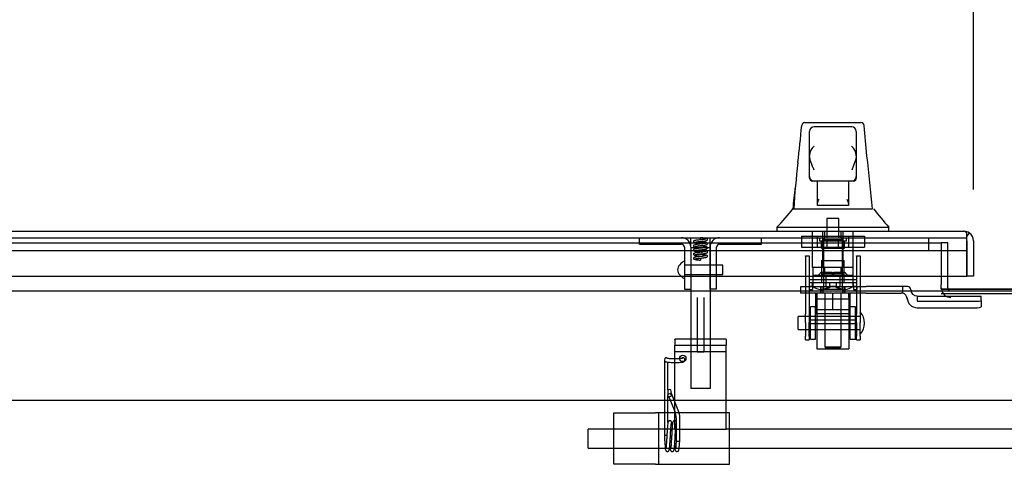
# Model space of a CAD drawing. Header units: inches. Extents: x 2 to 538, y -2 to 358.
# Tile 10 of 39: x 133 to 152, y 44 to 53. Entities that reach past the tile are written whole.
import ezdxf
from ezdxf.enums import TextEntityAlignment as Align
from ezdxf.lldxf.tags import DXFTag

# ---------------------------------------------------------------- set-up
doc = ezdxf.new("R2010")
doc.units = ezdxf.units.IN
doc.header["$MEASUREMENT"] = 0
for name, color, linetype in [('COM52826', 7, 'Continuous'), ('COM52829', 7, 'Continuous'), ('COM52832', 7, 'Continuous'), ('COM52854', 7, 'Continuous'), ('COM52855', 7, 'Continuous'), ('COM52856', 7, 'Continuous'), ('COM53519', 7, 'Continuous'), ('COM70782', 7, 'Continuous'), ('COM70838', 7, 'Continuous'), ('COM70839-6', 7, 'Continuous'), ('COM71128-2', 7, 'Continuous'), ('COM71129-2', 7, 'Continuous'), ('Default', 7, 'Continuous'), ('GSK11033', 7, 'Continuous'), ('HAN13064', 7, 'Continuous'), ('HAN13064_NUT', 7, 'Continuous'), ('HAN13064_SCREW', 7, 'Continuous'), ('HAN_NUT', 7, 'Continuous'), ('NTS18147', 7, 'Continuous'), ('ROL87452', 7, 'Continuous'), ('RVT17750', 7, 'Continuous'), ('RVT17786', 7, 'Continuous'), ('RVT19000', 7, 'Continuous'), ('SPC87322', 7, 'Continuous'), ('SPR20245', 7, 'Continuous'), ('SPR20270', 7, 'Continuous'), ('STD26265', 7, 'Continuous'), ('WAF25376', 7, 'Continuous'), ('WAM30038', 7, 'Continuous')]:
    doc.layers.add(name, color=color, linetype=linetype)
doc.styles.add('SEACAD_Times_New_Roman', font='times.ttf')
tags = doc.linetypes.add('CENTER2', pattern=[1.125, 0.75, -0.125, 0.125, -0.125]).pattern_tags.tags
tags[10:11] = [DXFTag(74, 4), DXFTag(75, 0), DXFTag(340, '0'), DXFTag(46, 0.0), DXFTag(50, 0.0), DXFTag(44, 0.0), DXFTag(45, 0.0)]
tags[8:9] = [DXFTag(74, 4), DXFTag(75, 0), DXFTag(340, '0'), DXFTag(46, 0.0), DXFTag(50, 0.0), DXFTag(44, 0.0), DXFTag(45, 0.0)]
tags[6:7] = [DXFTag(74, 4), DXFTag(75, 0), DXFTag(340, '0'), DXFTag(46, 0.0), DXFTag(50, 0.0), DXFTag(44, 0.0), DXFTag(45, 0.0)]
tags[4:5] = [DXFTag(74, 4), DXFTag(75, 0), DXFTag(340, '0'), DXFTag(46, 0.0), DXFTag(50, 0.0), DXFTag(44, 0.0), DXFTag(45, 0.0)]
tags = doc.linetypes.add('HIDDEN2', pattern=[0.1875, 0.125, -0.0625]).pattern_tags.tags
tags[6:7] = [DXFTag(74, 4), DXFTag(75, 0), DXFTag(340, '0'), DXFTag(46, 0.0), DXFTag(50, 0.0), DXFTag(44, 0.0), DXFTag(45, 0.0)]
tags[4:5] = [DXFTag(74, 4), DXFTag(75, 0), DXFTag(340, '0'), DXFTag(46, 0.0), DXFTag(50, 0.0), DXFTag(44, 0.0), DXFTag(45, 0.0)]
doc.dimstyles.new('HAMMOND_(STH_-_540x360)', dxfattribs={"dimtxt": 2, "dimasz": 2.5, "dimexe": 1, "dimexo": 1, "dimgap": 0.5, "dimtad": 0, "dimtih": 1, "dimtoh": 1, "dimzin": 0, "dimdsep": 46, "dimtxsty": 'SEACAD_Times_New_Roman', "dimblk1": '_SE_FILLED', "dimblk2": '_SE_FILLED', "dimsah": 1, "dimcen": 1, "dimadec": 0, "dimazin": 0, "dimtfac": 0.8, "dimtofl": 0, "dimtmove": 0, "dimatfit": 3, "dimfxl": 1, "dimtolj": 1, "dimtzin": 0, "dimarcsym": 0})

# ---------------------------------------------------------------- blocks, each defined once
blk = doc.blocks.new('SEANNOT_GROUP3')
at = {"layer": 'Default', "color": 7, "linetype": 'CENTER2'}
blk.add_line((116.487, 45.464), (224.374, 45.464), dxfattribs=at)
blk = doc.blocks.new('SE1')
at = {"layer": 'COM52826', "color": 7, "linetype": 'Continuous'}
for p, q in [((115.866, 48.751), (151.371, 48.751)), ((151.371, 48.751), (151.371, 48.751)), ((151.371, 48.751), (151.371, 48.751)), ((151.371, 48.751), (151.371, 48.751)), ((151.43, 48.566), (151.43, 48.715)), ((151.431, 48.648), (151.48, 48.715)), ((151.43, 47.876), (151.43, 48.566)), ((151.431, 48.626), (151.431, 48.648)), ((151.556, 48.566), (151.556, 47.876)), ((151.431, 48.376), (151.431, 47.876)), ((115.806, 47.876), (151.43, 47.876)), ((151.556, 47.876), (151.431, 47.876))]:
    blk.add_line(p, q, dxfattribs=at)
at = {"layer": 'COM52826', "color": 7, "linetype": 'HIDDEN2'}
for q in [(151.431, 48.626), (151.431, 48.566), (151.431, 48.376)]:
    blk.add_line((151.431, 48.566), q, dxfattribs=at)
at = {"layer": 'COM52826', "color": 7, "linetype": 'Continuous'}
for start, end in [(89.9411, 90), (53.806, 89.8792), (0, 53.806)]:
    blk.add_arc((151.371, 48.566), 0.185, start, end, dxfattribs=at)
blk.add_open_spline([(151.43, 48.715), (151.42, 48.726), (151.411, 48.735), (151.396, 48.744), (151.391, 48.747), (151.381, 48.75), (151.376, 48.751), (151.371, 48.751)], degree=3, knots=[0, 0, 0, 0, 0.5, 0.5, 0.75, 0.75, 1, 1, 1, 1], dxfattribs=at)
at = {"layer": 'COM52829', "color": 7, "linetype": 'HIDDEN2'}
for p, q in [((151.056, 48.526), (150.931, 48.526)), ((151.056, 47.876), (151.056, 48.526))]:
    blk.add_line(p, q, dxfattribs=at)
at = {"layer": 'COM52829', "color": 7, "linetype": 'Continuous'}
blk.add_line((151.056, 47.649), (151.056, 47.876), dxfattribs=at)
for radius, end in [(0.185, 187.1503), (0.06, 202.5687)]:
    blk.add_arc((151.116, 47.649), radius, 180, end, dxfattribs=at)
at = {"layer": 'COM52829', "color": 7, "linetype": 'HIDDEN2'}
for radius, start in [(0.185, 187.1503), (0.06, 202.5687)]:
    blk.add_arc((151.116, 47.649), radius, start, 270, dxfattribs=at)
at = {"layer": 'COM52832', "color": 7, "linetype": 'HIDDEN2'}
for p, q in [((144.556, 45.214), (145.371, 45.214)), ((144.556, 44.214), (144.556, 45.214)), ((145.431, 45.214), (145.371, 45.214)), ((145.431, 44.214), (145.431, 45.214)), ((145.616, 45.214), (145.431, 45.214)), ((146.806, 45.214), (145.616, 45.214)), ((146.806, 44.214), (146.806, 45.214)), ((145.371, 44.214), (144.556, 44.214)), ((145.371, 44.214), (145.431, 44.214)), ((145.431, 44.214), (145.616, 44.214)), ((145.616, 44.214), (146.806, 44.214))]:
    blk.add_line(p, q, dxfattribs=at)
at = {"layer": 'COM52854', "color": 7, "linetype": 'HIDDEN2'}
for p, q in [((145.743, 46.645), (145.743, 46.651)), ((146.743, 46.651), (145.743, 46.651)), ((145.743, 46.645), (145.743, 46.531)), ((146.743, 46.645), (146.743, 46.651)), ((146.743, 46.645), (146.743, 46.531)), ((145.743, 46.531), (146.743, 46.531)), ((145.743, 46.41), (145.743, 46.531)), ((145.743, 44.901), (145.743, 46.41)), ((145.743, 46.41), (146.743, 46.41)), ((146.743, 46.41), (146.743, 46.531)), ((146.743, 44.901), (146.743, 46.41)), ((145.743, 44.901), (146.743, 44.901))]:
    blk.add_line(p, q, dxfattribs=at)
blk.add_circle((145.899, 46.276), 0.0625, dxfattribs=at)
at = {"layer": 'COM52855', "color": 7, "linetype": 'HIDDEN2'}
for p, q in [((146.181, 47.464), (146.181, 46.401)), ((146.306, 47.464), (146.306, 46.401)), ((146.181, 46.401), (146.306, 46.401))]:
    blk.add_line(p, q, dxfattribs=at)
at = {"layer": 'COM52856', "color": 7, "linetype": 'HIDDEN2'}
for p, q in [((145.056, 48.501), (145.056, 48.626)), ((145.056, 48.501), (145.871, 48.501)), ((146.616, 48.501), (147.431, 48.501)), ((147.431, 48.501), (147.431, 48.626)), ((145.931, 48.441), (145.931, 47.626)), ((146.056, 48.441), (146.056, 47.626)), ((146.431, 47.626), (146.431, 48.441)), ((146.556, 47.626), (146.556, 48.441)), ((145.931, 47.626), (146.056, 47.626)), ((146.556, 47.626), (146.431, 47.626))]:
    blk.add_line(p, q, dxfattribs=at)
for centre, radius, start, end in [((145.871, 48.441), 0.185, 0, 90), ((145.871, 48.441), 0.06, 0, 90), ((146.616, 48.441), 0.185, 90, 180), ((146.616, 48.441), 0.06, 90, 180)]:
    blk.add_arc(centre, radius, start, end, dxfattribs=at)
at = {"layer": 'COM53519', "color": 7, "linetype": 'HIDDEN2'}
for p, q in [((144.056, 44.526), (144.056, 44.901)), ((145.743, 44.901), (144.056, 44.901)), ((223.056, 44.901), (146.743, 44.901)), ((144.056, 44.526), (223.056, 44.526))]:
    blk.add_line(p, q, dxfattribs=at)
at = {"layer": 'COM70782', "color": 7, "linetype": 'HIDDEN2'}
for p, q in [((146.056, 48.441), (146.056, 48.626)), ((146.431, 48.441), (146.431, 48.626)), ((146.056, 48.438), (146.056, 45.688)), ((146.056, 48.438), (146.431, 48.438)), ((146.431, 48.438), (146.431, 45.688)), ((146.431, 45.688), (146.056, 45.688))]:
    blk.add_line(p, q, dxfattribs=at)
at = {"layer": 'COM70838', "color": 7, "linetype": 'HIDDEN2'}
for p, q in [((148.197, 47.549), (148.197, 47.674)), ((148.197, 47.674), (148.322, 47.674)), ((148.322, 47.549), (148.197, 47.549)), ((148.322, 47.674), (149.377, 47.674)), ((148.804, 47.549), (148.322, 47.549)), ((149.377, 47.549), (148.839, 47.549)), ((149.377, 47.674), (149.466, 47.674)), ((149.466, 47.549), (149.377, 47.549)), ((150.179, 47.674), (149.466, 47.674)), ((149.466, 47.549), (150.152, 47.549)), ((150.277, 47.674), (150.179, 47.674)), ((150.179, 47.674), (150.179, 47.545)), ((150.337, 47.616), (150.337, 47.614)), ((150.269, 47.432), (150.269, 47.455)), ((150.462, 47.491), (150.462, 47.388)), ((150.462, 47.488), (151.707, 47.488)), ((150.462, 47.388), (151.582, 47.388)), ((151.707, 47.406), (151.707, 47.488)), ((151.707, 47.406), (151.707, 47.28)), ((150.462, 47.262), (151.582, 47.262))]:
    blk.add_line(p, q, dxfattribs=at)
for centre, radius, start, end in [((150.152, 47.432), 0.117, 76.4554, 90), ((150.152, 47.432), 0.117, 0, 76.4554), ((150.277, 47.614), 0.06, 0, 90), ((150.462, 47.616), 0.125, 180, 270), ((150.462, 47.455), 0.193, 180, 270)]:
    blk.add_arc(centre, radius, start, end, dxfattribs=at)
for centre, major_axis, start_param, end_param in [((151.582, 47.406), (-0.125, 0), 1.570796, 3.141593), ((151.582, 47.28), (0.125, 0), 4.712389, 6.283185)]:
    blk.add_ellipse(centre, major_axis=major_axis, ratio=0.145455, start_param=start_param, end_param=end_param, dxfattribs=at)
at = {"layer": 'COM70839-6', "color": 7, "linetype": 'HIDDEN2'}
for p, q in [((148.291, 48.275), (148.361, 48.275)), ((148.291, 48.266), (148.291, 48.275)), ((148.291, 48.266), (148.291, 47.135)), ((148.361, 48.275), (148.361, 48.266)), ((148.361, 48.266), (148.361, 47.135)), ((149.283, 48.275), (149.353, 48.275)), ((149.283, 48.266), (149.283, 48.275)), ((149.283, 48.266), (149.283, 47.135)), ((149.353, 48.275), (149.353, 48.266)), ((149.353, 48.266), (149.353, 47.135)), ((148.361, 47.814), (149.283, 47.814)), ((148.291, 46.972), (148.291, 47.135)), ((148.291, 46.972), (148.291, 46.712)), ((148.361, 47.135), (148.361, 46.972)), ((149.283, 47.02), (148.361, 47.02)), ((148.361, 46.712), (148.361, 46.972)), ((148.361, 46.955), (149.283, 46.955)), ((149.283, 46.972), (149.283, 47.135)), ((149.283, 46.972), (149.283, 46.712)), ((149.353, 47.135), (149.353, 46.972)), ((149.353, 46.712), (149.353, 46.972)), ((148.291, 46.635), (148.291, 46.712)), ((148.291, 46.635), (148.361, 46.635)), ((148.361, 46.712), (148.361, 46.635)), ((149.283, 46.635), (149.283, 46.712)), ((149.283, 46.635), (149.353, 46.635)), ((149.353, 46.712), (149.353, 46.635))]:
    blk.add_line(p, q, dxfattribs=at)
at = {"layer": 'COM71128-2', "color": 7, "linetype": 'HIDDEN2'}
for p, q in [((150.931, 47.626), (153.806, 47.626)), ((150.931, 47.537), (153.806, 47.537))]:
    blk.add_line(p, q, dxfattribs=at)
at = {"layer": 'COM71129-2', "color": 7, "linetype": 'HIDDEN2'}
for p, q in [((116.306, 48.526), (150.931, 48.526)), ((150.931, 48.526), (150.931, 47.876))]:
    blk.add_line(p, q, dxfattribs=at)
at = {"layer": 'COM71129-2', "color": 7, "linetype": 'Continuous'}
for p, q in [((150.931, 47.876), (150.931, 47.714)), ((116.306, 47.589), (224.556, 47.589)), ((150.931, 47.626), (150.931, 47.714)), ((152.821, 47.626), (150.931, 47.626))]:
    blk.add_line(p, q, dxfattribs=at)
at = {"layer": 'GSK11033', "color": 7, "linetype": 'HIDDEN2'}
for p, q in [((115.806, 48.626), (151.43, 48.626)), ((150.681, 48.626), (150.681, 48.376)), ((151.431, 48.566), (151.431, 48.626)), ((115.806, 48.376), (151.43, 48.376))]:
    blk.add_line(p, q, dxfattribs=at)
at = {"layer": 'GSK11033', "color": 7, "linetype": 'Continuous'}
for p, q in [((151.43, 48.626), (151.431, 48.626)), ((151.431, 48.376), (151.431, 48.626)), ((151.43, 48.376), (151.431, 48.376))]:
    blk.add_line(p, q, dxfattribs=at)
at = {"layer": 'HAN13064', "color": 7, "linetype": 'Continuous'}
for p, q in [((148.216, 50.81), (148.216, 50.812)), ((148.276, 50.866), (149.367, 50.866)), ((149.427, 50.811), (149.427, 50.809)), ((148.367, 50.223), (148.367, 50.696)), ((149.187, 50.786), (148.457, 50.786)), ((149.277, 50.696), (149.277, 50.223)), ((148.367, 49.816), (148.367, 50.223)), ((149.277, 50.223), (149.277, 49.816)), ((148.367, 49.786), (148.367, 49.816)), ((148.457, 49.726), (148.427, 49.726)), ((149.187, 49.726), (148.457, 49.726)), ((148.522, 49.294), (148.522, 49.726)), ((149.122, 49.726), (149.122, 49.294)), ((149.217, 49.726), (149.187, 49.726)), ((149.277, 49.816), (149.277, 49.786)), ((148.522, 49.254), (148.522, 49.294)), ((149.122, 49.294), (149.122, 49.254)), ((148.043, 49.186), (148.242, 49.186)), ((148.242, 49.186), (148.355, 49.186)), ((148.355, 49.186), (148.563, 49.186)), ((148.737, 49.251), (148.552, 49.251)), ((148.563, 49.186), (148.631, 49.186)), ((148.631, 49.186), (148.722, 49.186)), ((148.722, 49.186), (148.762, 49.186)), ((148.907, 49.251), (148.737, 49.251)), ((148.762, 49.186), (148.881, 49.186)), ((148.881, 49.186), (149.178, 49.186)), ((149.092, 49.251), (148.907, 49.251)), ((149.178, 49.186), (149.288, 49.186)), ((149.288, 49.186), (149.593, 49.186)), ((147.732, 48.833), (147.732, 48.751)), ((147.732, 48.831), (148.083, 48.831)), ((148.083, 48.831), (148.316, 48.831)), ((148.316, 48.831), (148.762, 48.831)), ((148.762, 48.831), (148.881, 48.831)), ((148.881, 48.831), (148.932, 48.831)), ((148.932, 48.831), (149.08, 48.831)), ((149.08, 48.831), (149.56, 48.831)), ((149.56, 48.831), (149.911, 48.831)), ((149.911, 48.751), (149.911, 48.833))]:
    blk.add_line(p, q, dxfattribs=at)
at = {"layer": 'HAN13064', "color": 7, "linetype": 'HIDDEN2'}
for p, q in [((148.426, 48.049), (148.426, 48.751)), ((148.622, 48.049), (148.622, 48.751)), ((148.659, 48.751), (148.659, 48.626)), ((148.984, 48.626), (148.984, 48.751)), ((149.021, 48.049), (149.021, 48.751)), ((149.217, 48.049), (149.217, 48.751)), ((148.622, 48.049), (148.426, 48.049)), ((149.021, 48.049), (148.622, 48.049)), ((148.662, 47.924), (148.662, 48.049)), ((148.822, 47.924), (148.662, 47.924)), ((148.982, 47.924), (148.822, 47.924)), ((148.982, 47.924), (148.982, 48.049)), ((149.217, 48.049), (149.021, 48.049)), ((148.662, 47.549), (148.662, 46.498)), ((148.982, 46.498), (148.982, 47.549)), ((148.662, 46.498), (148.982, 46.498)), ((148.662, 46.498), (148.692, 46.468)), ((148.952, 46.468), (148.692, 46.468)), ((148.952, 46.468), (148.982, 46.498))]:
    blk.add_line(p, q, dxfattribs=at)
at = {"layer": 'HAN13064', "color": 7, "linetype": 'Continuous'}
for centre, radius, start, end in [((148.276, 50.806), 0.06, 89.9925, 174.0071), ((149.367, 50.806), 0.06, 5.5758, 90.0089), ((148.457, 50.696), 0.09, 90, 180), ((149.187, 50.696), 0.09, 0, 90), ((148.626, 50.215), 0.259, 130.7149, 177.9019), ((149.017, 50.215), 0.259, 2.0981, 49.2851), ((148.408, 50.223), 0.0411, 178.3464, 179.9974), ((149.235, 50.223), 0.0411, 0.0026, 1.6536), ((87.567, 43.141), 62.32, 5.56591, 6.52159), ((163.957, 48.188), 15.93, 173.1476, 176.4108), ((148.457, 49.816), 0.09, 180, 270), ((148.427, 49.786), 0.06, 180, 270), ((149.187, 49.816), 0.09, 270, 0), ((149.217, 49.786), 0.06, 270, 0), ((143.94, 52.463), 5.251, 316.2334, 321.3827), ((162.027, 59.375), 16.062, 219.3746, 221.0327)]:
    blk.add_arc(centre, radius, start, end, dxfattribs=at)
for points in [[(148.141, 50.089), (148.166, 50.329), (148.191, 50.57), (148.216, 50.81)], [(149.484, 50.219), (149.465, 50.416), (149.446, 50.613), (149.427, 50.809)], [(148.046, 49.186), (148.061, 49.328), (148.076, 49.471), (148.091, 49.614)]]:
    blk.add_open_spline(points, degree=3, dxfattribs=at)
for points, knots in [([(148.457, 49.94), (148.451, 49.953), (148.446, 49.965), (148.436, 49.989), (148.431, 50.001), (148.416, 50.038), (148.407, 50.062), (148.394, 50.097), (148.39, 50.109), (148.383, 50.133), (148.379, 50.145), (148.371, 50.18), (148.367, 50.202), (148.367, 50.224)], [0, 0, 0, 0, 0.125, 0.125, 0.25, 0.25, 0.5, 0.5, 0.625, 0.625, 0.75, 0.75, 1, 1, 1, 1]), ([(149.277, 50.224), (149.276, 50.202), (149.272, 50.18), (149.264, 50.145), (149.26, 50.133), (149.253, 50.109), (149.249, 50.097), (149.236, 50.062), (149.227, 50.038), (149.212, 50.001), (149.207, 49.989), (149.197, 49.965), (149.192, 49.953), (149.187, 49.94)], [0, 0, 0, 0, 0.25, 0.25, 0.375, 0.375, 0.5, 0.5, 0.75, 0.75, 0.875, 0.875, 1, 1, 1, 1]), ([(148.522, 49.294), (148.522, 49.3), (148.523, 49.307), (148.527, 49.32), (148.529, 49.327), (148.538, 49.347), (148.545, 49.361), (148.552, 49.376)], [0, 0, 0, 0, 0.25, 0.25, 0.5, 0.5, 1, 1, 1, 1]), ([(149.092, 49.376), (149.098, 49.361), (149.105, 49.347), (149.114, 49.327), (149.116, 49.32), (149.12, 49.307), (149.122, 49.3), (149.122, 49.294)], [0, 0, 0, 0, 0.5, 0.5, 0.75, 0.75, 1, 1, 1, 1]), ([(148.552, 49.251), (148.548, 49.251), (148.544, 49.251), (148.536, 49.251), (148.533, 49.251), (148.527, 49.251), (148.525, 49.251), (148.522, 49.252), (148.522, 49.253), (148.522, 49.254)], [0, 0, 0, 0, 0.25, 0.25, 0.5, 0.5, 0.75, 0.75, 1, 1, 1, 1]), ([(149.122, 49.254), (149.122, 49.253), (149.121, 49.252), (149.118, 49.251), (149.116, 49.251), (149.107, 49.25), (149.1, 49.251), (149.092, 49.251)], [0, 0, 0, 0, 0.25, 0.25, 0.5, 0.5, 1, 1, 1, 1])]:
    blk.add_open_spline(points, degree=3, knots=knots, dxfattribs=at)
at = {"layer": 'HAN13064_NUT', "color": 7, "linetype": 'HIDDEN2'}
for p, q in [((148.489, 47.224), (148.489, 47.549)), ((148.822, 47.224), (148.822, 47.549)), ((149.154, 47.224), (149.154, 47.549)), ((148.655, 47.224), (148.489, 47.224)), ((148.489, 47.224), (148.489, 47.174)), ((148.822, 47.224), (148.655, 47.224)), ((148.988, 47.224), (148.822, 47.224)), ((149.154, 47.224), (148.988, 47.224)), ((149.154, 47.174), (149.154, 47.224)), ((149.124, 47.144), (148.519, 47.144))]:
    blk.add_line(p, q, dxfattribs=at)
for centre, start, end in [((148.519, 47.174), 180, 270), ((149.124, 47.174), 270, 0)]:
    blk.add_arc(centre, 0.03, start, end, dxfattribs=at)
at = {"layer": 'HAN13064_SCREW', "color": 7, "linetype": 'HIDDEN2'}
for p, q in [((148.938, 49.001), (148.706, 49.001)), ((148.706, 49.001), (148.706, 48.626)), ((148.938, 48.626), (148.938, 49.001)), ((148.559, 48.626), (148.559, 48.556)), ((149.084, 48.556), (148.559, 48.556)), ((148.599, 48.419), (148.599, 48.556)), ((148.71, 48.419), (148.71, 48.556)), ((148.933, 48.419), (148.933, 48.556)), ((149.044, 48.419), (149.044, 48.556)), ((149.084, 48.556), (149.084, 48.626)), ((148.599, 48.419), (148.71, 48.419)), ((148.71, 48.419), (148.933, 48.419)), ((148.933, 48.419), (149.044, 48.419))]:
    blk.add_line(p, q, dxfattribs=at)
at = {"layer": 'HAN_NUT', "color": 7, "linetype": 'HIDDEN2'}
for p, q in [((148.21, 48.656), (148.516, 48.656)), ((148.21, 48.656), (148.21, 48.441)), ((148.516, 48.656), (149.128, 48.656)), ((148.516, 48.656), (148.516, 48.441)), ((149.128, 48.656), (149.434, 48.656)), ((149.128, 48.656), (149.128, 48.441)), ((149.434, 48.656), (149.434, 48.441)), ((148.21, 48.441), (148.516, 48.441)), ((148.516, 48.441), (149.128, 48.441)), ((149.128, 48.441), (149.434, 48.441))]:
    blk.add_line(p, q, dxfattribs=at)
at = {"layer": 'NTS18147', "color": 7, "linetype": 'HIDDEN2'}
for p, q in [((148.602, 48.181), (149.042, 48.181)), ((148.602, 48.181), (148.602, 47.744)), ((149.042, 47.744), (149.042, 48.181)), ((148.427, 47.744), (148.359, 47.744)), ((148.359, 47.744), (148.359, 47.681)), ((148.754, 47.744), (148.427, 47.744)), ((148.427, 47.681), (148.427, 47.744)), ((148.89, 47.744), (148.754, 47.744)), ((148.754, 47.744), (148.754, 47.681)), ((149.217, 47.744), (148.89, 47.744)), ((148.89, 47.681), (148.89, 47.744)), ((149.285, 47.744), (149.217, 47.744)), ((149.217, 47.744), (149.217, 47.681)), ((149.285, 47.681), (149.285, 47.744)), ((148.359, 47.681), (148.427, 47.681)), ((148.359, 47.681), (148.359, 47.619)), ((148.359, 47.619), (148.422, 47.619)), ((148.422, 47.681), (148.422, 47.619)), ((148.59, 47.619), (148.622, 47.619)), ((148.754, 47.681), (148.89, 47.681)), ((149.022, 47.619), (149.053, 47.619)), ((149.217, 47.681), (149.285, 47.681)), ((149.222, 47.681), (149.222, 47.619)), ((149.222, 47.619), (149.285, 47.619)), ((149.285, 47.681), (149.285, 47.619))]:
    blk.add_line(p, q, dxfattribs=at)
for centre, start_param, end_param in [((148.59, 47.937), 2.506883, 3.776302), ((148.622, 47.937), 3.141593, 3.776302), ((149.022, 47.937), 2.506883, 3.141593), ((149.053, 47.937), 2.506883, 3.776302)]:
    blk.add_ellipse(centre, major_axis=(0, 0.318), ratio=0.866025, start_param=start_param, end_param=end_param, dxfattribs=at)
at = {"layer": 'ROL87452', "color": 7, "linetype": 'HIDDEN2'}
for p, q in [((148.509, 47.464), (148.509, 46.464)), ((149.134, 47.464), (149.134, 46.464)), ((148.509, 46.464), (149.134, 46.464))]:
    blk.add_line(p, q, dxfattribs=at)
at = {"layer": 'RVT17750', "color": 7, "linetype": 'HIDDEN2'}
for p, q in [((146.681, 48.094), (145.931, 48.094)), ((146.681, 47.907), (146.681, 48.094)), ((145.931, 47.907), (146.681, 47.907))]:
    blk.add_line(p, q, dxfattribs=at)
for centre, radius, start, end in [((146.016, 47.959), 0.226, 113.1906, 169.3586), ((145.928, 48.164), 0.003, 0, 113.1906), ((146.016, 48.042), 0.226, 190.6414, 246.8094), ((145.928, 47.837), 0.003, 246.8094, 0)]:
    blk.add_arc(centre, radius, start, end, dxfattribs=at)
at = {"layer": 'RVT17786', "color": 7, "linetype": 'HIDDEN2'}
for p, q in [((148.143, 46.839), (148.143, 47.089)), ((149.353, 47.089), (148.143, 47.089)), ((148.143, 46.839), (149.353, 46.839))]:
    blk.add_line(p, q, dxfattribs=at)
blk.add_arc((149.119, 46.964), 0.318, 317.1291, 42.8709, dxfattribs=at)
at = {"layer": 'RVT19000', "color": 7, "linetype": 'HIDDEN2'}
for p, q in [((148.681, 47.886), (148.962, 47.886)), ((148.681, 47.886), (148.681, 47.674)), ((148.962, 47.674), (148.962, 47.886)), ((148.509, 47.549), (148.509, 47.464)), ((148.627, 47.674), (148.627, 47.549)), ((148.804, 47.549), (148.839, 47.549)), ((149.017, 47.549), (149.017, 47.674)), ((149.134, 47.464), (149.134, 47.549)), ((148.509, 47.436), (149.134, 47.436))]:
    blk.add_line(p, q, dxfattribs=at)
at = {"layer": 'SPC87322', "color": 7, "linetype": 'HIDDEN2'}
for p, q in [((148.429, 48.049), (148.429, 47.674)), ((149.214, 47.674), (149.214, 48.049)), ((148.584, 47.549), (148.584, 47.674)), ((148.594, 47.549), (148.594, 47.674)), ((149.049, 47.549), (149.049, 47.674)), ((149.059, 47.549), (149.059, 47.674))]:
    blk.add_line(p, q, dxfattribs=at)
at = {"layer": 'SPR20245', "color": 7, "linetype": 'HIDDEN2'}
for p, q in [((145.541, 46.251), (145.541, 46.251)), ((145.541, 46.251), (145.541, 46.244)), ((145.541, 46.219), (145.541, 44.782)), ((145.611, 45.656), (145.611, 46.202)), ((145.941, 46.244), (145.941, 46.254)), ((145.606, 45.638), (145.606, 45.636)), ((145.606, 45.636), (145.606, 45.558)), ((145.676, 45.636), (145.676, 45.638)), ((145.676, 45.558), (145.676, 45.636)), ((145.611, 45.033), (145.611, 45.541)), ((145.63, 45.527), (145.746, 45.239)), ((145.811, 45.266), (145.678, 45.593)), ((145.771, 45.117), (145.771, 44.677)), ((145.841, 44.677), (145.841, 45.117))]:
    blk.add_line(p, q, dxfattribs=at)
for centre, radius, start, end in [((145.576, 46.251), 0.035, 40.063, 180), ((145.641, 45.638), 0.035, 0, 180), ((145.713, 45.607), 0.0379, 180.5858, 201.7052), ((145.445, 45.117), 0.325, 0.0491, 22.169), ((145.446, 45.117), 0.395, 0.0255, 22.1759)]:
    blk.add_arc(centre, radius, start, end, dxfattribs=at)
for centre, ratio, start_param, end_param in [((145.906, 46.254), 0.99749, 3.141593, 5.682074), ((145.576, 44.782), 0.070801, 0, 1.982954), ((145.806, 44.677), 0.325568, 0, 3.141593)]:
    blk.add_ellipse(centre, major_axis=(-0.035, 0), ratio=ratio, start_param=start_param, end_param=end_param, dxfattribs=at)
blk.add_ellipse((145.641, 45.558), major_axis=(-0.035, 0), ratio=0.945519, dxfattribs=at)
for points, knots in [([(145.541, 46.244), (145.541, 46.239), (145.542, 46.231), (145.548, 46.221), (145.555, 46.215), (145.562, 46.211), (145.57, 46.208), (145.583, 46.205), (145.607, 46.202), (145.648, 46.199), (145.697, 46.198), (145.752, 46.198), (145.805, 46.198), (145.852, 46.2), (145.89, 46.204), (145.907, 46.206), (145.922, 46.212), (145.933, 46.221), (145.939, 46.232), (145.94, 46.24), (145.941, 46.244)], [0, 0, 0, 0, 0.02508, 0.045759, 0.064363, 0.082837, 0.105732, 0.150429, 0.244615, 0.333469, 0.426867, 0.519242, 0.611462, 0.703928, 0.797394, 0.895644, 0.931728, 0.954683, 0.978331, 1, 1, 1, 1]), ([(145.891, 46.275), (145.891, 46.275), (145.891, 46.275), (145.888, 46.275), (145.877, 46.273), (145.851, 46.271), (145.811, 46.269), (145.762, 46.268), (145.709, 46.268), (145.66, 46.269), (145.621, 46.271), (145.599, 46.274), (145.591, 46.275), (145.59, 46.275), (145.59, 46.275)], [0.110051, 0.110051, 0.110051, 0.110051, 0.1134558, 0.1448511, 0.1982237, 0.2783724, 0.3684368, 0.4620479, 0.5566309, 0.6513249, 0.7453922, 0.8267137, 0.8733352, 0.8899737, 0.8899737, 0.8899737, 0.8899737]), ([(145.693, 44.951), (145.693, 44.956), (145.691, 44.986), (145.689, 45.017), (145.679, 45.046), (145.669, 45.056), (145.661, 45.061), (145.652, 45.063), (145.641, 45.064), (145.629, 45.06), (145.62, 45.052), (145.612, 45.04), (145.608, 45.023), (145.602, 44.984), (145.597, 44.915), (145.593, 44.845), (145.589, 44.77), (145.585, 44.697), (145.581, 44.63), (145.577, 44.575), (145.573, 44.535), (145.571, 44.521), (145.571, 44.52), (145.571, 44.52)], [0.6368301, 0.6368301, 0.6368301, 0.6368301, 0.6423616, 0.6677136, 0.6825651, 0.6866891, 0.6887068, 0.6907518, 0.694303, 0.6970011, 0.7014612, 0.7052445, 0.7133017, 0.7422852, 0.7605375, 0.7784732, 0.7961352, 0.8135152, 0.8305663, 0.8472684, 0.8635346, 0.8775329, 0.8797483, 0.8797483, 0.8797483, 0.8797483]), ([(145.771, 45.046), (145.77, 45.049), (145.765, 45.055), (145.755, 45.061), (145.744, 45.064), (145.734, 45.063), (145.725, 45.06), (145.715, 45.054), (145.706, 45.041), (145.699, 45.015), (145.695, 44.976), (145.69, 44.905), (145.686, 44.838), (145.682, 44.762), (145.677, 44.685), (145.673, 44.614), (145.669, 44.559), (145.666, 44.527), (145.664, 44.519), (145.665, 44.519)], [0.2719489, 0.2719489, 0.2719489, 0.2719489, 0.2750221, 0.2796081, 0.2821559, 0.2848652, 0.2876424, 0.2903691, 0.2957884, 0.3075029, 0.3359343, 0.3523397, 0.3699467, 0.3879374, 0.4062504, 0.4248719, 0.4431137, 0.4592515, 0.4728795, 0.4728795, 0.4728795, 0.4728795]), ([(145.541, 44.782), (145.543, 44.746), (145.546, 44.687), (145.551, 44.606), (145.555, 44.551), (145.56, 44.51), (145.563, 44.493), (145.569, 44.481), (145.574, 44.474), (145.582, 44.468), (145.594, 44.463), (145.607, 44.463), (145.618, 44.468), (145.624, 44.472), (145.627, 44.476), (145.638, 44.489), (145.639, 44.507), (145.645, 44.555), (145.649, 44.612), (145.654, 44.684), (145.658, 44.762), (145.663, 44.838), (145.667, 44.905), (145.671, 44.958), (145.674, 44.993), (145.676, 45.007), (145.676, 45.009)], [0, 0, 0, 0, 0.0232955, 0.043581, 0.0608267, 0.0750083, 0.0939225, 0.096992, 0.1000469, 0.1032754, 0.1063264, 0.1102763, 0.1132965, 0.1153984, 0.1162584, 0.117475, 0.1406056, 0.1567969, 0.1748864, 0.1933475, 0.2114653, 0.2292524, 0.2466429, 0.2628891, 0.2777123, 0.290934, 0.290934, 0.290934, 0.290934]), ([(145.647, 44.577), (145.647, 44.57), (145.649, 44.547), (145.652, 44.518), (145.657, 44.492), (145.666, 44.476), (145.673, 44.47), (145.68, 44.466), (145.686, 44.464), (145.694, 44.463), (145.703, 44.464), (145.712, 44.468), (145.72, 44.474), (145.734, 44.494), (145.735, 44.522), (145.741, 44.577), (145.745, 44.637), (145.749, 44.706), (145.753, 44.781), (145.757, 44.855), (145.761, 44.923), (145.765, 44.974), (145.769, 45.003), (145.77, 45.01), (145.77, 45.011), (145.77, 45.011)], [0.4569686, 0.4569686, 0.4569686, 0.4569686, 0.4638269, 0.4794523, 0.4951248, 0.5034018, 0.5071663, 0.508726, 0.5101488, 0.5125109, 0.5143917, 0.5171069, 0.5205281, 0.5252711, 0.5520235, 0.5685649, 0.5853237, 0.602332, 0.6195969, 0.6371365, 0.6549325, 0.6729251, 0.688219, 0.6987022, 0.6992714, 0.6992714, 0.6992714, 0.6992714]), ([(145.74, 44.577), (145.742, 44.56), (145.744, 44.53), (145.75, 44.497), (145.751, 44.485), (145.765, 44.471), (145.774, 44.465), (145.786, 44.463), (145.798, 44.465), (145.806, 44.469), (145.809, 44.471), (145.811, 44.472), (145.813, 44.475), (145.82, 44.484), (145.827, 44.513), (145.835, 44.585), (145.838, 44.641), (145.841, 44.677)], [0.8606065, 0.8606065, 0.8606065, 0.8606065, 0.8765345, 0.89289, 0.9070187, 0.9097101, 0.9122047, 0.9162561, 0.9193726, 0.9217082, 0.9225341, 0.9228767, 0.9234269, 0.928852, 0.9549419, 0.9752638, 1, 1, 1, 1]), ([(145.771, 44.677), (145.769, 44.659), (145.768, 44.631), (145.764, 44.582), (145.761, 44.544), (145.76, 44.526), (145.759, 44.522), (145.76, 44.522)], [0, 0, 0, 0, 0.01272403, 0.02414671, 0.0430155, 0.0567973, 0.0621964, 0.0621964, 0.0621964, 0.0621964])]:
    blk.add_open_spline(points, degree=3, knots=knots, dxfattribs=at)
at = {"layer": 'SPR20270', "color": 7, "linetype": 'HIDDEN2'}
for p, q in [((146.243, 48.593), (146.243, 48.626)), ((146.243, 48.22), (146.243, 48.188))]:
    blk.add_line(p, q, dxfattribs=at)
for points, knots in [([(146.351, 48.599), (146.351, 48.599), (146.351, 48.599), (146.347, 48.599), (146.336, 48.596), (146.313, 48.593), (146.281, 48.589), (146.244, 48.585), (146.208, 48.581), (146.174, 48.577), (146.148, 48.573), (146.126, 48.569), (146.114, 48.563), (146.106, 48.556), (146.107, 48.539), (146.116, 48.532), (146.132, 48.526), (146.156, 48.522), (146.187, 48.518), (146.225, 48.514), (146.256, 48.511), (146.274, 48.509), (146.28, 48.508)], [0.0553012, 0.0553012, 0.0553012, 0.0553012, 0.0562758, 0.0598353, 0.0673878, 0.0761496, 0.085585, 0.0951177, 0.1046701, 0.1141928, 0.1233645, 0.1319018, 0.1397298, 0.1456445, 0.1500838, 0.156952, 0.1654652, 0.1749692, 0.1850884, 0.195049, 0.2048192, 0.2093865, 0.2093865, 0.2093865, 0.2093865]), ([(146.351, 48.518), (146.351, 48.518), (146.35, 48.518), (146.342, 48.516), (146.317, 48.512), (146.284, 48.508), (146.245, 48.504), (146.208, 48.5), (146.175, 48.497), (146.142, 48.491), (146.123, 48.49), (146.108, 48.476), (146.106, 48.465), (146.113, 48.45), (146.128, 48.447), (146.148, 48.442), (146.174, 48.439), (146.207, 48.435), (146.243, 48.431), (146.268, 48.428), (146.28, 48.427), (146.28, 48.427)], [0.2554146, 0.2554146, 0.2554146, 0.2554146, 0.256996, 0.2649565, 0.2751135, 0.2853794, 0.2952737, 0.3047956, 0.3140223, 0.3230125, 0.3381337, 0.3436996, 0.3474112, 0.3535406, 0.3640631, 0.3723496, 0.38126, 0.390388, 0.3997456, 0.4092522, 0.4096303, 0.4096303, 0.4096303, 0.4096303]), ([(146.135, 48.538), (146.135, 48.538), (146.138, 48.539), (146.151, 48.541), (146.176, 48.545), (146.208, 48.549), (146.245, 48.553), (146.282, 48.557), (146.318, 48.561), (146.35, 48.566), (146.366, 48.57), (146.378, 48.579), (146.381, 48.595), (146.371, 48.604), (146.353, 48.611), (146.327, 48.616), (146.289, 48.621), (146.261, 48.624), (146.243, 48.626)], [0.855409, 0.855409, 0.855409, 0.855409, 0.8594776, 0.8679375, 0.8771186, 0.8864497, 0.8958818, 0.905391, 0.9150007, 0.926831, 0.9392106, 0.9441235, 0.9492474, 0.9583561, 0.9674306, 0.9766889, 0.9875555, 1, 1, 1, 1]), ([(146.137, 48.458), (146.137, 48.458), (146.142, 48.458), (146.16, 48.462), (146.191, 48.466), (146.226, 48.47), (146.263, 48.473), (146.296, 48.477), (146.324, 48.481), (146.349, 48.485), (146.363, 48.487), (146.376, 48.497), (146.38, 48.506), (146.378, 48.518), (146.366, 48.527), (146.349, 48.531), (146.32, 48.536), (146.287, 48.54), (146.251, 48.544), (146.224, 48.547), (146.209, 48.548), (146.206, 48.548)], [0.6560212, 0.6560212, 0.6560212, 0.6560212, 0.6626754, 0.6717386, 0.681545, 0.6911941, 0.7005189, 0.7094723, 0.7177513, 0.7255675, 0.7376561, 0.7415916, 0.7458003, 0.7495171, 0.7570944, 0.7684767, 0.7784227, 0.7882402, 0.7976567, 0.8067113, 0.8092207, 0.8092207, 0.8092207, 0.8092207]), ([(146.35, 48.355), (146.349, 48.355), (146.344, 48.355), (146.326, 48.351), (146.295, 48.348), (146.26, 48.343), (146.223, 48.34), (146.19, 48.336), (146.163, 48.332), (146.137, 48.328), (146.123, 48.326), (146.11, 48.316), (146.106, 48.307), (146.108, 48.295), (146.12, 48.286), (146.137, 48.282), (146.166, 48.277), (146.199, 48.273), (146.235, 48.269), (146.263, 48.267), (146.277, 48.265), (146.28, 48.265)], [0.6560212, 0.6560212, 0.6560212, 0.6560212, 0.6626754, 0.6717386, 0.681545, 0.6911941, 0.7005189, 0.7094723, 0.7177513, 0.7255675, 0.7376561, 0.7415916, 0.7458003, 0.7495171, 0.7570944, 0.7684767, 0.7784227, 0.7882402, 0.7976567, 0.8067113, 0.8092207, 0.8092207, 0.8092207, 0.8092207]), ([(146.35, 48.437), (146.35, 48.437), (146.348, 48.437), (146.336, 48.434), (146.316, 48.431), (146.288, 48.428), (146.255, 48.424), (146.219, 48.42), (146.183, 48.416), (146.152, 48.412), (146.131, 48.408), (146.117, 48.403), (146.109, 48.396), (146.106, 48.387), (146.107, 48.379), (146.116, 48.37), (146.127, 48.365), (146.15, 48.361), (146.181, 48.357), (146.215, 48.353), (146.25, 48.349), (146.271, 48.347), (146.28, 48.346)], [0.4571545, 0.4571545, 0.4571545, 0.4571545, 0.4605378, 0.4676706, 0.4754213, 0.4837898, 0.4926914, 0.5019925, 0.5116671, 0.521726, 0.5311268, 0.5388512, 0.5448452, 0.5479302, 0.551038, 0.5542802, 0.5625801, 0.5742991, 0.5833262, 0.5928802, 0.6026601, 0.6098281, 0.6098281, 0.6098281, 0.6098281]), ([(146.135, 48.295), (146.135, 48.295), (146.136, 48.295), (146.145, 48.297), (146.169, 48.301), (146.202, 48.305), (146.241, 48.309), (146.278, 48.313), (146.311, 48.316), (146.344, 48.322), (146.364, 48.323), (146.378, 48.337), (146.381, 48.349), (146.373, 48.363), (146.359, 48.366), (146.338, 48.371), (146.312, 48.374), (146.28, 48.378), (146.243, 48.382), (146.219, 48.385), (146.207, 48.386), (146.206, 48.386)], [0.2554146, 0.2554146, 0.2554146, 0.2554146, 0.256996, 0.2649565, 0.2751135, 0.2853794, 0.2952737, 0.3047956, 0.3140223, 0.3230125, 0.3381337, 0.3436996, 0.3474112, 0.3535406, 0.3640631, 0.3723496, 0.38126, 0.390388, 0.3997456, 0.4092522, 0.4096303, 0.4096303, 0.4096303, 0.4096303]), ([(146.135, 48.214), (146.135, 48.214), (146.136, 48.214), (146.139, 48.215), (146.15, 48.217), (146.173, 48.22), (146.205, 48.224), (146.242, 48.228), (146.279, 48.232), (146.312, 48.236), (146.339, 48.24), (146.36, 48.244), (146.372, 48.25), (146.38, 48.258), (146.379, 48.274), (146.37, 48.281), (146.354, 48.287), (146.33, 48.291), (146.299, 48.295), (146.261, 48.299), (146.23, 48.303), (146.212, 48.305), (146.206, 48.305)], [0.0553012, 0.0553012, 0.0553012, 0.0553012, 0.0562758, 0.0598353, 0.0673878, 0.0761496, 0.085585, 0.0951177, 0.1046701, 0.1141928, 0.1233645, 0.1319018, 0.1397298, 0.1456445, 0.1500838, 0.156952, 0.1654652, 0.1749692, 0.1850884, 0.195049, 0.2048192, 0.2093865, 0.2093865, 0.2093865, 0.2093865]), ([(146.136, 48.376), (146.136, 48.376), (146.138, 48.376), (146.15, 48.379), (146.17, 48.382), (146.198, 48.385), (146.231, 48.389), (146.268, 48.393), (146.303, 48.397), (146.334, 48.401), (146.355, 48.405), (146.369, 48.41), (146.378, 48.417), (146.38, 48.426), (146.379, 48.434), (146.371, 48.444), (146.359, 48.448), (146.337, 48.452), (146.305, 48.456), (146.271, 48.46), (146.236, 48.464), (146.215, 48.466), (146.206, 48.467)], [0.4571545, 0.4571545, 0.4571545, 0.4571545, 0.4605378, 0.4676706, 0.4754213, 0.4837898, 0.4926914, 0.5019925, 0.5116671, 0.521726, 0.5311268, 0.5388512, 0.5448452, 0.5479302, 0.551038, 0.5542802, 0.5625801, 0.5742991, 0.5833262, 0.5928802, 0.6026601, 0.6098281, 0.6098281, 0.6098281, 0.6098281]), ([(146.351, 48.275), (146.351, 48.275), (146.348, 48.275), (146.335, 48.272), (146.31, 48.268), (146.278, 48.264), (146.241, 48.26), (146.204, 48.256), (146.168, 48.252), (146.136, 48.247), (146.12, 48.243), (146.108, 48.234), (146.105, 48.218), (146.115, 48.209), (146.133, 48.203), (146.159, 48.197), (146.198, 48.192), (146.226, 48.189), (146.243, 48.188)], [0.855409, 0.855409, 0.855409, 0.855409, 0.8594776, 0.8679375, 0.8771186, 0.8864497, 0.8958818, 0.905391, 0.9150007, 0.926831, 0.9392106, 0.9441235, 0.9492474, 0.9583561, 0.9674306, 0.9766889, 0.9875555, 1, 1, 1, 1])]:
    blk.add_open_spline(points, degree=3, knots=knots, dxfattribs=at)
for points in [[(146.243, 48.593), (146.257, 48.592), (146.269, 48.59), (146.28, 48.589)], [(146.243, 48.22), (146.23, 48.221), (146.217, 48.223), (146.206, 48.224)]]:
    blk.add_open_spline(points, degree=3, dxfattribs=at)
at = {"layer": 'STD26265', "color": 7, "linetype": 'HIDDEN2'}
for p, q in [((148.672, 48.626), (148.637, 48.591)), ((148.637, 48.591), (149.007, 48.591)), ((148.637, 48.591), (148.637, 47.626)), ((149.007, 48.591), (148.972, 48.626)), ((149.007, 47.626), (149.007, 48.591)), ((148.637, 47.626), (149.007, 47.626))]:
    blk.add_line(p, q, dxfattribs=at)
at = {"layer": 'WAF25376', "color": 7, "linetype": 'HIDDEN2'}
for p, q in [((148.385, 46.649), (148.385, 47.279)), ((148.485, 47.279), (148.385, 47.279)), ((148.485, 46.649), (148.485, 47.279)), ((149.158, 46.649), (149.158, 47.279)), ((149.258, 47.279), (149.158, 47.279)), ((149.258, 46.649), (149.258, 47.279)), ((148.385, 46.649), (148.485, 46.649)), ((149.158, 46.649), (149.258, 46.649))]:
    blk.add_line(p, q, dxfattribs=at)
at = {"layer": 'WAM30038', "color": 7, "linetype": 'HIDDEN2'}
for p, q in [((148.593, 47.957), (148.648, 47.957)), ((148.648, 47.957), (148.619, 47.912)), ((148.636, 47.902), (148.66, 47.941)), ((148.644, 47.912), (148.673, 47.957)), ((148.66, 47.941), (148.648, 47.957)), ((148.673, 47.957), (148.804, 47.957)), ((148.804, 47.957), (148.804, 47.912)), ((148.839, 47.957), (148.971, 47.957)), ((148.839, 47.912), (148.839, 47.957)), ((148.971, 47.957), (148.999, 47.912)), ((148.995, 47.957), (148.983, 47.941)), ((148.983, 47.941), (149.007, 47.902)), ((148.995, 47.957), (149.05, 47.957)), ((149.024, 47.912), (148.995, 47.957)), ((149.197, 47.893), (148.447, 47.893)), ((148.447, 47.893), (148.447, 47.869)), ((149.197, 47.869), (148.447, 47.869)), ((149.197, 47.869), (149.197, 47.893))]:
    blk.add_line(p, q, dxfattribs=at)
for centre, radius, start, end in [((147.916, 48.48), 0.854, 316.5547, 318.2901), ((148.822, 47.911), 0.0182, 177.1609, 267.9942), ((148.821, 47.911), 0.0181, 271.7718, 3.073), ((149.724, 48.477), 0.85, 221.7058, 223.4493)]:
    blk.add_arc(centre, radius, start, end, dxfattribs=at)
for points, knots in [([(148.553, 47.912), (148.555, 47.914), (148.557, 47.916), (148.559, 47.918), (148.57, 47.931), (148.582, 47.944), (148.593, 47.957)], [0, 0, 0, 0, 0.141448, 0.141448, 0.141448, 1, 1, 1, 1]), ([(149.05, 47.957), (149.061, 47.944), (149.073, 47.931), (149.084, 47.918), (149.086, 47.916), (149.088, 47.914), (149.09, 47.912)], [0, 0, 0, 0, 0.858552, 0.858552, 0.858552, 1, 1, 1, 1]), ([(148.619, 47.912), (148.618, 47.91), (148.617, 47.908), (148.615, 47.903), (148.615, 47.901), (148.614, 47.899), (148.614, 47.899), (148.614, 47.898)], [0, 0, 0, 0, 0.25, 0.25, 0.5, 0.5, 0.5626015, 0.5626015, 0.5626015, 0.5626015]), ([(148.619, 47.893), (148.622, 47.893), (148.624, 47.894), (148.629, 47.896), (148.631, 47.898), (148.638, 47.903), (148.642, 47.907), (148.644, 47.912)], [0, 0, 0, 0, 0.25, 0.25, 0.5, 0.5, 1, 1, 1, 1]), ([(148.999, 47.912), (149, 47.91), (149.002, 47.908), (149.005, 47.903), (149.007, 47.901), (149.012, 47.898), (149.014, 47.896), (149.019, 47.894), (149.022, 47.893), (149.024, 47.893)], [0, 0, 0, 0, 0.25, 0.25, 0.5, 0.5, 0.75, 0.75, 1, 1, 1, 1]), ([(149.029, 47.898), (149.029, 47.899), (149.029, 47.899), (149.028, 47.903), (149.026, 47.907), (149.024, 47.912)], [0.4389304, 0.4389304, 0.4389304, 0.4389304, 0.5, 0.5, 1, 1, 1, 1])]:
    blk.add_open_spline(points, degree=3, knots=knots, dxfattribs=at)
blk = doc.blocks.new('DMBLK3460')
at = {"layer": 'Default', "linetype": 'Continuous'}
for points in [[(118.181, 66.29), (115.681, 65.873), (118.181, 65.456)], [(149.056, 66.29), (149.056, 65.456), (151.556, 65.873)]]:
    blk.add_hatch(color=7, dxfattribs=at).paths.add_polyline_path(points)
at = {"layer": 'Default', "color": 7, "linetype": 'Continuous'}
for p, q in [((115.681, 49.285), (115.681, 66.873)), ((151.556, 49.566), (151.556, 66.873)), ((115.681, 65.873), (128.724, 65.873)), ((138.512, 65.873), (151.556, 65.873))]:
    blk.add_line(p, q, dxfattribs=at)
at = {"layer": 'Default', "color": 7, "linetype": 'Continuous', "style": 'SEACAD_Times_New_Roman'}
for s, p in [('35.88', (130.206, 66.873)), ('DOOR', (129.424, 63.873))]:
    blk.add_text(s, height=2, dxfattribs=at).set_placement(p, align=Align.TOP_LEFT)
blk = doc.blocks.new('_SE_FILLED')
at = {"color": 0}
blk.add_line((0, 0), (-1, 0), dxfattribs=at)
blk.add_solid([(0, 0), (-1, -0.1665), (-1, 0.1665), (0, 0)], dxfattribs=at)

msp = doc.modelspace()

# ---------------------------------------------------------------- block references
at = {"layer": 'Default'}
for name in ['SE1', 'SEANNOT_GROUP3']:
    msp.add_blockref(name, (0, 0), dxfattribs=at)

# ---------------------------------------------------------------- dimensions: what is measured, and where the dimension line sits
at = {"layer": 'Default', "color": 7, "linetype": 'Continuous'}
dim = msp.add_linear_dim(base=(151.555554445, 65.873063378), p1=(115.680554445, 48.284539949), p2=(151.555554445, 48.565539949), text='\\A1;<>\\PDOOR', dimstyle='HAMMOND_(STH_-_540x360)', dxfattribs=at)
dim.commit()
dim.dimension.update_dxf_attribs({"geometry": 'DMBLK3460', "text_midpoint": (133.618054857, 65.873063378), "dimtype": 160})

doc.saveas('drawing.dxf')
